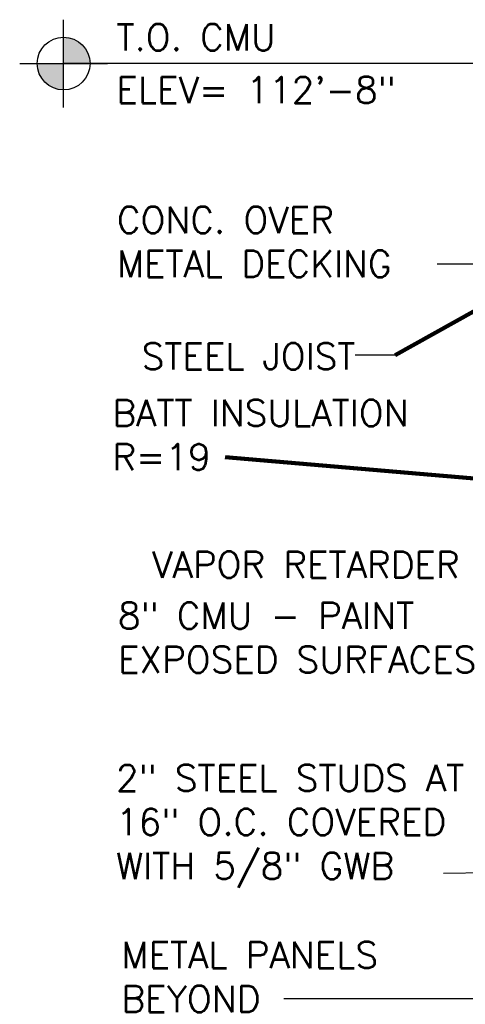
# Model space of a CAD drawing. Extents: x 152 to 589, y 178 to 453.
# Tile 6 of 8: x 481 to 515, y 259 to 334. Entities that reach past the tile are written whole.
import ezdxf

# ---------------------------------------------------------------- set-up
doc = ezdxf.new("R2010")
doc.units = 0
doc.header["$MEASUREMENT"] = 0
doc.layers.add('od37a204$0$A-Anno-Text', color=53, linetype='Continuous', lineweight=25)
doc.styles.add('od37a204$0$NOTES', font='romans.shx')
doc.styles.add('Text', font='ARIAL.TTF', dxfattribs={"height": 0.125})
doc.dimstyles.new('Std-Arch', dxfattribs={"dimtxt": 0.125, "dimasz": 0.15, "dimexe": 0.0625, "dimexo": 0.0625, "dimgap": 0.0625, "dimtad": 1, "dimdec": 4, "dimzin": 11, "dimdsep": 46, "dimlunit": 4, "dimtxsty": 'Text', "dimcen": 0.09, "dimclrd": 256, "dimclre": 256, "dimadec": 4, "dimazin": 3, "dimtfac": 1, "dimtdec": 4, "dimtofl": 0, "dimtmove": 1, "dimatfit": 3, "dimfxl": 0, "dimfrac": 2, "dimtzin": 11, "dimlwd": 18, "dimlwe": 18, "dimarcsym": 0})

# ---------------------------------------------------------------- blocks, each defined once
blk = doc.blocks.new('od37a204$0$TARGET')
h = blk.add_hatch(color=256)
h.paths.add_polyline_path([(0.0001, 0.125), (0.0001, -0.0001), (0.125, -0.0001, 0.000219), (0.125, 0, 0.413978)])
h.paths.add_polyline_path([(0.0001, -0.125), (0.0001, -0.0001), (-0.125, -0.0001, 0.414192)])
for p, q in [((0.0001, -0.2084), (0.0001, 0.2081)), ((-0.2081, -0.0001), (0.2084, -0.0001))]:
    blk.add_line(p, q)
blk.add_circle((0, 0), 0.125)

msp = doc.modelspace()

# ---------------------------------------------------------------- linework, layer by layer
at = {"layer": 'od37a204$0$A-Anno-Text'}
for p, q in [((523.096, 330.207), (484.211, 330.207)), ((515.665, 314.977), (512.527, 314.977)), ((509.341, 308.084), (506.306, 308.084)), ((517.09, 268.817), (513.022, 268.736)), ((516.599, 259.226), (500.911, 259.226))]:
    msp.add_line(p, q, dxfattribs=at)

# ---------------------------------------------------------------- block references
at = {"layer": 'od37a204$0$A-Anno-Text', "xscale": 16, "yscale": 16, "zscale": 16}
msp.add_blockref('od37a204$0$TARGET', (484.211, 330.207), dxfattribs=at)

# ---------------------------------------------------------------- texts
at = {"layer": 'od37a204$0$A-Anno-Text', "style": 'od37a204$0$NOTES'}
for s, p in [('T.O. CMU', (488.211, 331.207)), ('ELEV= 112\'-8"', (488.211, 327.207))]:
    msp.add_text(s, height=2, dxfattribs=at).set_placement(p)
at = {"layer": 'od37a204$0$A-Anno-Text', "char_height": 2, "style": 'od37a204$0$NOTES'}
for s, insert, attachment_point in [('CONC. OVER\\PMETAL DECKING', (488.243, 314.009), 7), ('STEEL JOIST', (506.325, 306.993), 9), ('BATT INSULATION\\PR=19', (487.904, 299.353), 7), ('8" CMU - PAINT\\PEXPOSED SURFACES', (488.326, 283.977), 7), ('2" STEEL STUDS AT\\P16" O.C. COVERED\\PWITH 5/8" GWB', (488.181, 267.652), 7)]:
    msp.add_mtext(s, dxfattribs=dict(at, insert=insert, attachment_point=attachment_point))
for s, insert, attachment_point, line_spacing_factor in [('VAPOR RETARDER', (514.233, 291.18), 9, 0.725792), ('METAL PANELS\\PBEYOND', (488.586, 258.226), 7, 0.999996)]:
    msp.add_mtext(s, dxfattribs=dict(at, insert=insert, attachment_point=attachment_point, line_spacing_factor=line_spacing_factor))

# ---------------------------------------------------------------- leaders
at = {"layer": 'od37a204$0$A-Anno-Text', "lineweight": 18}
for points in [[(532.344, 320.922), (509.341, 308.084)], [(518.552, 298.455), (496.468, 300.339)]]:
    msp.add_leader(points, dimstyle='Std-Arch', override={"dimscale": 1, "dimasz": 2.4, "dimgap": 1, "dimclrd": 0, "dimlwd": 65534}, dxfattribs=at)

doc.saveas('drawing.dxf')
